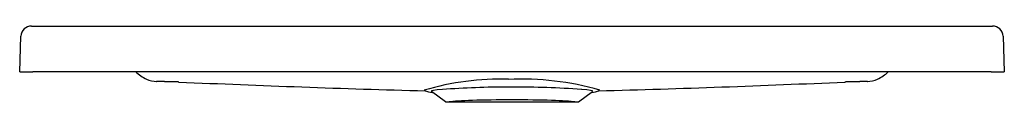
# Model space of a CAD drawing. Header units: millimetres. Extents: x -0.376 to 0.376, y -0.023 to 0.035.
import ezdxf

# ---------------------------------------------------------------- set-up
doc = ezdxf.new("R2010")
doc.units = ezdxf.units.MM
doc.layers.add('BLOCKS', color=3, linetype='Continuous')

msp = doc.modelspace()

# ---------------------------------------------------------------- linework, layer by layer
at = {"layer": 'BLOCKS'}
for p, q in [((-0.36727, 0.035), (0.36727, 0.035)), ((-0.37622, 0), (-0.37527, 0.02728)), ((0.37527, 0.02728), (0.37622, 0)), ((-0.37622, 0), (-0.36623, 0)), ((0.36623, 0), (-0.36623, 0)), ((0.36623, 0), (0.37622, 0)), ((-0.05089, -0.023), (-0.06156, -0.01502)), ((0.05089, -0.023), (0.06156, -0.01502)), ((-0.05089, -0.023), (-0.04804, -0.023)), ((-0.04804, -0.023), (0, -0.023)), ((0, -0.023), (0.04804, -0.023)), ((0.04804, -0.023), (0.05089, -0.023))]:
    msp.add_line(p, q, dxfattribs=at)
for centre, radius, start, end in [((-0.36727, 0.027), 0.008, 90, 178), ((0.36727, 0.027), 0.008, 2, 90), ((-0.26576, 0.02324), 0.03183, 226.89578, 244.84066), ((0.26686, 0.02161), 0.02989, 294.64277, 313.69553), ((-0.27105, 0.01249), 0.01985, 245.47706, 268.4919), ((-0.2711, 0.01234), 0.0197, 245.42216, 268.94579), ((-0.00845, -0.21473), 0.20913, 88.41149, 106.27393), ((0.00718, -0.22108), 0.21557, 73.8758, 92.60864), ((0.2711, 0.01234), 0.0197, 271.05292, 294.6687), ((0.27108, 0.01239), 0.01975, 271.44685, 294.67576), ((0.22281, 10.71323), 10.73161, 267.450743, 268.455564), ((-0.05905, 0.00578), 0.02154, 248.75281, 265.76223), ((-0.00349, -0.68226), 0.67061, 89.91147, 94.25436), ((0.00311, -0.68894), 0.67729, 85.75564, 90.26319), ((0.05938, 0.0051), 0.0208, 273.69611, 291.06947), ((-0.22135, 10.66929), 10.68765, 271.542964, 272.551527)]:
    msp.add_arc(centre, radius, start, end, dxfattribs=at)
for centre, major_axis, start_param, end_param in [((0, -0.01486), (0.06167, 0), 2.612468, 3.19984), ((0, -0.00987), (0.06, 0), 3.515178, 3.515188), ((0, -0.00987), (0.06, 0), 4.20348, 4.203501), ((0, -0.00987), (0.06, 0), 5.221271, 5.22131), ((0, -0.01486), (0.06167, 0), 6.224938, 6.812171), ((0, -0.00987), (0.06, 0), 5.909681, 5.909695), ((0, -0.0236), (-0.05, 0), 4.712389, 6.002472), ((0, -0.0236), (-0.05, 0), 3.422306, 4.712389)]:
    msp.add_ellipse(centre, major_axis=major_axis, ratio=0.043619, start_param=start_param, end_param=end_param, dxfattribs=at)
for points, knots in [([(-0.25452, -0.00777), (-0.25699, -0.00771), (-0.25947, -0.00765), (-0.26194, -0.00759), (-0.26442, -0.00753), (-0.2668, -0.00747), (-0.26919, -0.00741), (-0.27157, -0.00735)], [0, 0, 2.500009, 5.000018, 7.500027, 10.000036, 12.41244, 14.824844, 17.237248, 17.237248]), ([(0.27157, -0.00735), (0.2691, -0.00741), (0.26663, -0.00748), (0.26416, -0.00754), (0.26168, -0.0076), (0.25927, -0.00765), (0.25686, -0.00771), (0.25444, -0.00777)], [0, 0, 2.500009, 5.000018, 7.500027, 10.000036, 12.437819, 14.875601, 17.313384, 17.313384])]:
    msp.add_open_spline(points, degree=1, knots=knots, dxfattribs=at)
for points in [[(-0.27157, -0.00735), (-0.27154, -0.00735), (-0.2715, -0.00735), (-0.27146, -0.00735)], [(-0.25452, -0.00777), (-0.26017, -0.00764), (-0.26582, -0.0075), (-0.27146, -0.00735)], [(0.27146, -0.00735), (0.26579, -0.0075), (0.26012, -0.00764), (0.25444, -0.00777)], [(0.27157, -0.00735), (0.27154, -0.00735), (0.2715, -0.00735), (0.27146, -0.00735)], [(0, -0.01165), (-0.00082, -0.01165), (-0.00163, -0.01166), (-0.00245, -0.01166)]]:
    msp.add_open_spline(points, degree=3, dxfattribs=at)

doc.saveas('drawing.dxf')
